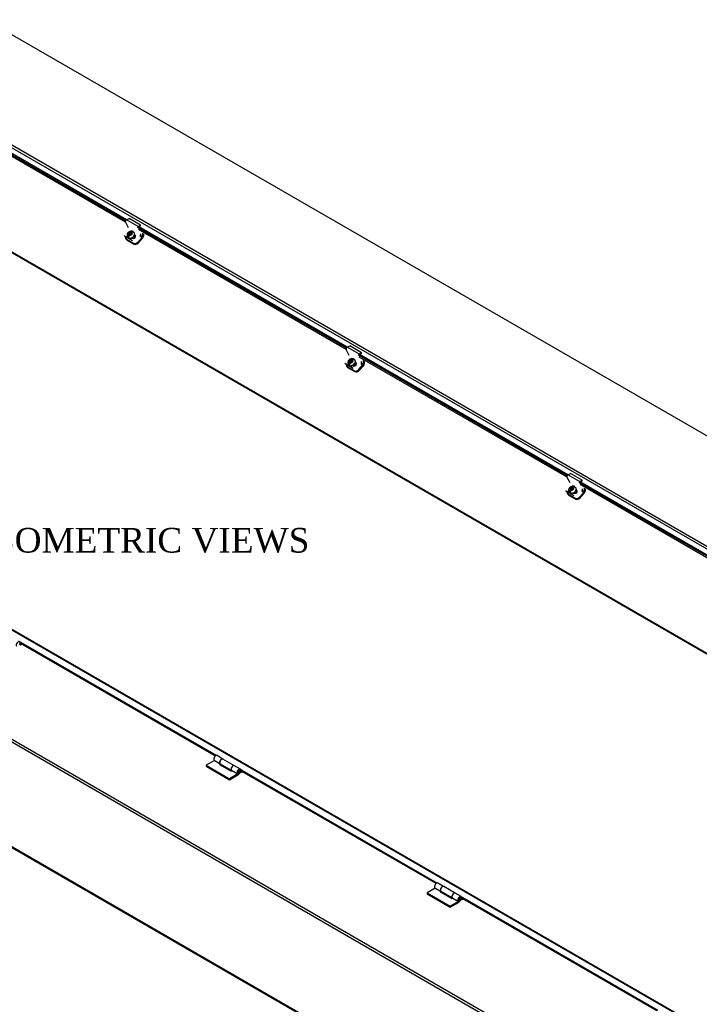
# Model space of a CAD drawing. Header units: inches. Extents: x 3 to 236, y 9 to 158.
# Tile 8 of 9: x 153 to 194, y 97 to 157. Entities that reach past the tile are written whole.
import ezdxf
from ezdxf.enums import TextEntityAlignment as Align

# ---------------------------------------------------------------- set-up
doc = ezdxf.new("R2010")
doc.units = ezdxf.units.IN
doc.header["$MEASUREMENT"] = 0
for name, color, linetype in [('COM40176', 7, 'CONTINUOUS'), ('COM49266', 7, 'CONTINUOUS'), ('COM49267', 7, 'CONTINUOUS'), ('COM52631', 7, 'CONTINUOUS'), ('DEFAULT', 7, 'CONTINUOUS'), ('HNG11000', 7, 'CONTINUOUS'), ('SCS19419', 7, 'CONTINUOUS')]:
    doc.layers.add(name, color=color, linetype=linetype)
doc.styles.add('SEACAD_TIMES_NEW_ROMAN', font='times.ttf')

msp = doc.modelspace()

# ---------------------------------------------------------------- linework, layer by layer
at = {"layer": 'COM40176', "color": 7, "linetype": 'Continuous'}
for p, q in [((159.527, 144.066), (159.336, 144.429)), ((159.396, 144.563), (159.556, 144.639)), ((160.103, 144.155), (159.396, 144.563)), ((160.263, 144.231), (159.556, 144.639)), ((160.1, 144.107), (160.259, 144.183)), ((160.103, 144.155), (160.263, 144.231)), ((160.259, 144.183), (160.263, 144.231)), ((159.259, 143.613), (159.276, 143.581)), ((159.305, 143.566), (159.322, 143.534)), ((159.763, 143.279), (159.322, 143.534)), ((159.715, 143.448), (159.739, 143.434)), ((159.937, 143.603), (159.9, 143.624)), ((159.92, 143.635), (159.904, 143.644)), ((159.937, 143.603), (159.92, 143.635)), ((172.962, 136.309), (172.771, 136.672)), ((172.831, 136.807), (172.991, 136.883)), ((173.538, 136.398), (172.831, 136.807)), ((173.698, 136.474), (172.991, 136.883)), ((173.535, 136.35), (173.694, 136.426)), ((173.538, 136.398), (173.698, 136.474)), ((173.694, 136.426), (173.698, 136.474)), ((172.694, 135.856), (172.711, 135.824)), ((172.74, 135.81), (172.757, 135.777)), ((173.198, 135.523), (172.757, 135.777)), ((173.15, 135.692), (173.175, 135.677)), ((173.372, 135.846), (173.335, 135.867)), ((173.355, 135.878), (173.339, 135.887)), ((173.372, 135.846), (173.355, 135.878)), ((186.397, 128.552), (186.206, 128.915)), ((186.266, 129.05), (186.426, 129.126)), ((186.974, 128.642), (186.266, 129.05)), ((187.133, 128.718), (186.426, 129.126)), ((186.97, 128.593), (187.129, 128.669)), ((186.974, 128.642), (187.133, 128.718)), ((187.129, 128.669), (187.133, 128.718)), ((186.129, 128.1), (186.146, 128.067)), ((186.175, 128.053), (186.192, 128.021)), ((186.633, 127.766), (186.192, 128.021)), ((186.585, 127.935), (186.61, 127.921)), ((186.807, 128.089), (186.77, 128.111)), ((186.79, 128.122), (186.774, 128.13)), ((186.807, 128.089), (186.79, 128.122))]:
    msp.add_line(p, q, dxfattribs=at)
for centre, major_axis, ratio, start_param, end_param in [((159.391, 144.49), (-0.043, -0.0745), 0.57735, 3.839724, 5.934119), ((160.098, 144.082), (-0.0145, -0.0251), 0.57735, 3.839724, 5.934119), ((159.442, 143.668), (0.166, 0.088), 0.767256, 3.141593, 3.592107), ((159.83, 143.535), (-0.124, -0.065), 0.767256, 0.450514, 3.592107), ((159.847, 143.502), (-0.124, -0.065), 0.767256, 3.311975, 3.592107), ((160.216, 143.637), (-0.043, -0.0745), 0.57735, 1.22173, 2.792527), ((172.826, 136.734), (-0.043, -0.0745), 0.57735, 3.839724, 5.934119), ((173.533, 136.325), (-0.0145, -0.0251), 0.57735, 3.839724, 5.934119), ((172.877, 135.912), (0.166, 0.088), 0.767256, 3.141593, 3.592107), ((173.265, 135.778), (-0.124, -0.065), 0.767256, 0.450514, 3.592107), ((173.282, 135.746), (-0.124, -0.065), 0.767256, 3.311973, 3.592107), ((173.651, 135.88), (-0.043, -0.0745), 0.57735, 1.22173, 2.792527), ((186.261, 128.977), (-0.043, -0.0745), 0.57735, 3.839724, 5.934119), ((186.968, 128.569), (-0.0145, -0.0251), 0.57735, 3.839724, 5.934119), ((186.312, 128.155), (0.166, 0.088), 0.767256, 3.141593, 3.592107), ((186.7, 128.021), (-0.124, -0.065), 0.767256, 0.450514, 3.592107), ((186.717, 127.989), (-0.124, -0.065), 0.767256, 3.311973, 3.592107), ((187.086, 128.123), (-0.043, -0.0745), 0.57735, 1.22173, 2.792527)]:
    msp.add_ellipse(centre, major_axis=major_axis, ratio=ratio, start_param=start_param, end_param=end_param, dxfattribs=at)
at = {"layer": 'COM49266', "color": 7, "linetype": 'Continuous'}
for p, q in [((144.618, 147.108), (228.719, 98.552)), ((144.641, 147.058), (228.719, 98.516)), ((229.056, 68.527), (144.912, 117.108)), ((229.132, 68.66), (144.988, 117.24)), ((229.012, 62.197), (144.912, 110.752)), ((144.934, 110.703), (229.012, 62.16))]:
    msp.add_line(p, q, dxfattribs=at)
at = {"layer": 'COM49267', "color": 7, "linetype": 'Continuous'}
for p, q in [((234.587, 108.382), (150.839, 156.734)), ((145.015, 153.398), (228.785, 105.033)), ((144.939, 153.265), (228.709, 104.901)), ((146.652, 151.852), (159.351, 144.52)), ((159.341, 144.42), (146.696, 151.72)), ((159.393, 144.562), (146.709, 151.885)), ((160.087, 144.096), (172.786, 136.764)), ((172.776, 136.663), (160.131, 143.964)), ((172.828, 136.805), (160.144, 144.128)), ((173.522, 136.339), (186.221, 129.007)), ((186.211, 128.907), (173.566, 136.207)), ((186.263, 129.048), (173.579, 136.371)), ((186.957, 128.582), (199.656, 121.25)), ((199.646, 121.15), (187.001, 128.45)), ((199.698, 121.291), (187.014, 128.614)), ((234.837, 72.015), (151.067, 120.38)), ((234.879, 72.028), (151.121, 120.385)), ((152.957, 118.841), (152.931, 118.856)), ((152.957, 118.783), (152.933, 118.796)), ((152.957, 118.841), (152.957, 118.783)), ((152.999, 118.758), (152.999, 118.817)), ((164.864, 111.966), (152.999, 118.817)), ((164.811, 111.938), (152.999, 118.758)), ((166.388, 111.087), (166.362, 111.102)), ((166.388, 111.028), (166.365, 111.042)), ((166.388, 111.087), (166.388, 111.028)), ((166.43, 111.004), (166.43, 111.062)), ((178.296, 104.212), (166.43, 111.062)), ((178.243, 104.184), (166.43, 111.004)), ((179.819, 103.332), (179.794, 103.347)), ((179.819, 103.273), (179.796, 103.287)), ((179.819, 103.332), (179.819, 103.273)), ((179.862, 103.249), (179.862, 103.308)), ((191.727, 96.457), (179.862, 103.308)), ((191.674, 96.429), (179.862, 103.249))]:
    msp.add_line(p, q, dxfattribs=at)
for centre, start_param in [((152.978, 118.829), 2.356194), ((152.978, 118.77), 3.926991), ((166.409, 111.075), 2.356194), ((166.409, 111.016), 3.926991), ((179.84, 103.32), 2.356194), ((179.84, 103.261), 3.926991)]:
    msp.add_ellipse(centre, major_axis=(-0.03, 0), ratio=0.57735, start_param=start_param, end_param=5.497787, dxfattribs=at)
at = {"layer": 'COM52631', "color": 7, "linetype": 'Continuous'}
for p, q in [((159.351, 143.439), (159.379, 143.385)), ((159.397, 143.392), (159.838, 143.137)), ((159.397, 143.392), (159.425, 143.338)), ((159.425, 143.338), (159.866, 143.083)), ((160.091, 143.195), (160.353, 143.487)), ((160.091, 143.195), (160.12, 143.141)), ((160.12, 143.141), (160.381, 143.433)), ((160.22, 143.564), (160.353, 143.487)), ((160.373, 143.534), (160.253, 143.603)), ((160.373, 143.753), (160.373, 143.534)), ((160.44, 143.714), (160.44, 143.573)), ((159.838, 143.137), (159.866, 143.083)), ((173.808, 135.996), (173.808, 135.777)), ((172.786, 135.682), (172.814, 135.628)), ((172.832, 135.635), (173.273, 135.381)), ((172.832, 135.635), (172.86, 135.582)), ((172.86, 135.582), (173.301, 135.327)), ((173.273, 135.381), (173.301, 135.327)), ((173.526, 135.438), (173.788, 135.731)), ((173.526, 135.438), (173.555, 135.384)), ((173.555, 135.384), (173.816, 135.677)), ((173.655, 135.807), (173.788, 135.731)), ((173.808, 135.777), (173.688, 135.846)), ((173.875, 135.957), (173.875, 135.816)), ((187.243, 128.24), (187.243, 128.021)), ((187.31, 128.201), (187.31, 128.059)), ((186.221, 127.926), (186.249, 127.872)), ((186.267, 127.879), (186.708, 127.624)), ((186.267, 127.879), (186.295, 127.825)), ((186.295, 127.825), (186.736, 127.57)), ((186.708, 127.624), (186.736, 127.57)), ((186.961, 127.682), (187.223, 127.974)), ((186.961, 127.682), (186.99, 127.628)), ((186.99, 127.628), (187.251, 127.92)), ((187.09, 128.051), (187.223, 127.974)), ((187.243, 128.021), (187.123, 128.09))]:
    msp.add_line(p, q, dxfattribs=at)
for centre, major_axis, ratio, start_param, end_param in [((159.517, 143.527), (0.166, 0.088), 0.767256, 2.563482, 3.592107), ((159.545, 143.473), (0.166, 0.088), 0.767256, 3.141593, 3.592107), ((159.958, 143.272), (-0.166, -0.088), 0.767256, 0.450514, 2.021311), ((160.339, 143.514), (-0.024, -0.0416), 0.57735, 1.22173, 2.356194), ((160.339, 143.514), (-0.072, -0.124), 0.57735, 1.22173, 2.356194), ((159.987, 143.218), (-0.166, -0.088), 0.767256, 0.450514, 2.021311), ((172.952, 135.77), (0.166, 0.088), 0.767256, 2.563482, 3.592107), ((172.98, 135.716), (0.166, 0.088), 0.767256, 3.141593, 3.592107), ((173.393, 135.515), (-0.166, -0.088), 0.767256, 0.450514, 2.021311), ((173.422, 135.461), (-0.166, -0.088), 0.767256, 0.450514, 2.021311), ((173.774, 135.758), (-0.024, -0.0416), 0.57735, 1.22173, 2.356194), ((173.774, 135.758), (-0.072, -0.124), 0.57735, 1.22173, 2.356194), ((186.387, 128.013), (0.166, 0.088), 0.767256, 2.563482, 3.592107), ((186.415, 127.959), (0.166, 0.088), 0.767256, 3.141593, 3.592107), ((186.828, 127.758), (-0.166, -0.088), 0.767256, 0.450514, 2.021311), ((186.857, 127.704), (-0.166, -0.088), 0.767256, 0.450514, 2.021311), ((187.209, 128.001), (-0.024, -0.0416), 0.57735, 1.22173, 2.356194), ((187.209, 128.001), (-0.072, -0.124), 0.57735, 1.22173, 2.356194)]:
    msp.add_ellipse(centre, major_axis=major_axis, ratio=ratio, start_param=start_param, end_param=end_param, dxfattribs=at)
at = {"layer": 'HNG11000', "color": 7, "linetype": 'Continuous'}
for p, q in [((152.949, 118.692), (152.907, 118.717)), ((152.949, 118.754), (152.927, 118.766)), ((152.999, 118.783), (152.949, 118.754)), ((152.949, 118.754), (152.949, 118.692)), ((153.031, 118.74), (152.949, 118.692)), ((164.76, 111.664), (164.259, 111.374)), ((164.732, 111.684), (165.086, 111.48)), ((164.76, 111.664), (165.097, 111.469)), ((165.271, 111.757), (164.917, 111.961)), ((165.113, 111.459), (165.061, 111.429)), ((165.061, 111.429), (165.768, 111.021)), ((165.086, 111.48), (165.087, 111.481)), ((165.106, 111.463), (165.806, 111.059)), ((165.975, 111.351), (165.275, 111.755)), ((164.259, 111.374), (164.259, 111.313)), ((164.259, 111.374), (165.673, 110.558)), ((164.259, 111.313), (165.673, 110.496)), ((166.175, 110.847), (165.673, 110.558)), ((165.768, 111.021), (165.821, 111.051)), ((165.793, 111.071), (166.146, 110.867)), ((165.821, 111.051), (166.175, 110.847)), ((166.332, 111.145), (165.978, 111.349)), ((166.146, 110.867), (166.191, 110.926)), ((166.38, 110.938), (166.338, 110.962)), ((166.38, 110.999), (166.358, 111.012)), ((166.43, 111.028), (166.38, 110.999)), ((166.38, 110.999), (166.38, 110.938)), ((166.462, 110.985), (166.38, 110.938)), ((165.673, 110.496), (166.175, 110.786)), ((165.673, 110.558), (165.673, 110.496)), ((178.192, 103.909), (177.69, 103.619)), ((178.163, 103.929), (178.517, 103.725)), ((178.192, 103.909), (178.528, 103.715)), ((178.702, 104.003), (178.349, 104.207)), ((178.544, 103.704), (178.493, 103.675)), ((178.493, 103.675), (179.2, 103.266)), ((178.517, 103.725), (178.518, 103.726)), ((178.537, 103.708), (179.237, 103.304)), ((179.406, 103.597), (178.706, 104.001)), ((177.69, 103.619), (177.69, 103.558)), ((177.69, 103.619), (179.104, 102.803)), ((177.69, 103.558), (179.104, 102.742)), ((179.606, 103.093), (179.104, 102.803)), ((179.104, 102.742), (179.606, 103.031)), ((179.2, 103.266), (179.252, 103.297)), ((179.224, 103.317), (179.578, 103.113)), ((179.252, 103.297), (179.606, 103.093)), ((179.763, 103.39), (179.409, 103.595)), ((179.578, 103.113), (179.622, 103.171)), ((179.811, 103.183), (179.769, 103.208)), ((179.811, 103.244), (179.789, 103.257)), ((179.862, 103.273), (179.811, 103.244)), ((179.811, 103.244), (179.811, 103.183)), ((179.893, 103.231), (179.811, 103.183)), ((179.104, 102.803), (179.104, 102.742))]:
    msp.add_line(p, q, dxfattribs=at)
for centre, major_axis, start_param, end_param in [((152.816, 118.753), (-0.084, -0.146), 1.550479, 6.059014), ((164.833, 111.815), (-0.084, -0.146), 3.141593, 6.059014), ((165.187, 111.611), (-0.084, -0.146), 3.12064, 6.059014), ((165.19, 111.609), (0.084, 0.146), 0, 3.141593), ((165.114, 111.659), (-0.16, -0.276), 0.785398, 0.995157), ((165.894, 111.203), (-0.084, -0.146), 3.141593, 6.059014), ((165.89, 111.205), (0.084, 0.146), -0.020953, 3.327333), ((166.247, 110.999), (-0.084, -0.146), 1.550479, 6.059014), ((166.247, 110.999), (-0.0469, -0.0812), 1.551176, 6.059014), ((166.175, 111.047), (-0.122, -0.212), 0.785398, 1.54262), ((166.175, 111.047), (-0.16, -0.276), 0.785398, 1.544273), ((178.264, 104.061), (-0.084, -0.146), 3.141593, 6.059014), ((178.618, 103.857), (-0.084, -0.146), 3.120379, 6.059014), ((178.621, 103.855), (0.084, 0.146), 0, 3.141593), ((178.545, 103.904), (-0.16, -0.276), 0.785398, 0.995157), ((179.325, 103.448), (-0.084, -0.146), 3.141593, 6.059014), ((179.321, 103.45), (0.084, 0.146), -0.020829, 3.327333), ((179.679, 103.244), (-0.084, -0.146), 1.550479, 6.059014), ((179.679, 103.244), (-0.0469, -0.0812), 1.551176, 6.059014), ((179.606, 103.292), (-0.122, -0.212), 0.785398, 1.54262), ((179.606, 103.292), (-0.16, -0.276), 0.785398, 1.544273)]:
    msp.add_ellipse(centre, major_axis=major_axis, ratio=0.57735, start_param=start_param, end_param=end_param, dxfattribs=at)
for centre in [(166.265, 110.989), (179.696, 103.234)]:
    msp.add_ellipse(centre, major_axis=(-0.02, -0.0346), ratio=0.57735, dxfattribs=at)
for points, knots in [([(166.191, 110.929), (166.195, 110.927), (166.206, 110.922), (166.227, 110.922), (166.25, 110.929), (166.272, 110.944), (166.292, 110.968), (166.306, 110.998), (166.307, 111.016), (166.308, 111.025)], [0.0368236, 0.0368236, 0.0368236, 0.0368236, 0.1110089, 0.2376088, 0.3640186, 0.5076472, 0.6781837, 0.8631668, 1, 1, 1, 1]), ([(166.308, 111.025), (166.307, 111.036), (166.305, 111.052), (166.292, 111.075), (166.281, 111.082), (166.275, 111.086)], [0, 0, 0, 0, 0.395555, 0.734955, 1, 1, 1, 1]), ([(179.623, 103.174), (179.627, 103.172), (179.637, 103.168), (179.658, 103.167), (179.681, 103.174), (179.703, 103.19), (179.723, 103.214), (179.737, 103.243), (179.738, 103.262), (179.739, 103.271)], [0.0368236, 0.0368236, 0.0368236, 0.0368236, 0.1110089, 0.2376088, 0.3640186, 0.5076472, 0.6781837, 0.8631668, 1, 1, 1, 1]), ([(179.739, 103.271), (179.738, 103.281), (179.736, 103.298), (179.723, 103.32), (179.712, 103.328), (179.706, 103.332)], [0, 0, 0, 0, 0.395555, 0.734955, 1, 1, 1, 1])]:
    msp.add_open_spline(points, degree=3, knots=knots, dxfattribs=at)
at = {"layer": 'SCS19419', "color": 7, "linetype": 'Continuous'}
for p, q in [((159.575, 143.789), (159.568, 143.792)), ((159.591, 143.75), (159.568, 143.792)), ((159.614, 143.766), (159.575, 143.789)), ((159.614, 143.766), (159.648, 143.774)), ((159.634, 143.729), (159.614, 143.766)), ((159.683, 143.813), (159.648, 143.774)), ((159.648, 143.774), (159.667, 143.737)), ((159.667, 143.737), (159.773, 143.854)), ((159.787, 143.849), (159.678, 143.727)), ((159.698, 143.745), (159.732, 143.784)), ((159.457, 143.537), (159.466, 143.52)), ((159.485, 143.534), (159.591, 143.651)), ((159.601, 143.641), (159.492, 143.52)), ((159.524, 143.742), (159.53, 143.739)), ((159.527, 143.499), (159.535, 143.509)), ((159.53, 143.739), (159.569, 143.716)), ((159.571, 143.688), (159.536, 143.648)), ((159.591, 143.75), (159.563, 143.719)), ((159.569, 143.716), (159.589, 143.679)), ((159.571, 143.688), (159.569, 143.716)), ((159.591, 143.651), (159.571, 143.688)), ((159.586, 143.62), (159.621, 143.659)), ((159.621, 143.723), (159.589, 143.688)), ((159.589, 143.688), (159.624, 143.667)), ((159.589, 143.679), (159.591, 143.651)), ((159.638, 143.723), (159.591, 143.75)), ((159.624, 143.667), (159.592, 143.631)), ((159.592, 143.631), (159.595, 143.63)), ((159.613, 143.674), (159.635, 143.698)), ((159.656, 143.703), (159.621, 143.723)), ((159.635, 143.698), (159.621, 143.723)), ((159.654, 143.667), (159.621, 143.659)), ((159.628, 143.661), (159.624, 143.667)), ((159.667, 143.737), (159.634, 143.729)), ((159.635, 143.698), (159.67, 143.677)), ((159.654, 143.667), (159.692, 143.645)), ((159.689, 143.739), (159.656, 143.703)), ((159.67, 143.677), (159.656, 143.703)), ((159.67, 143.677), (159.701, 143.713)), ((159.698, 143.733), (159.689, 143.739)), ((159.699, 143.719), (159.689, 143.739)), ((159.692, 143.683), (159.708, 143.701)), ((159.727, 143.662), (159.692, 143.683)), ((159.705, 143.657), (159.692, 143.683)), ((159.692, 143.645), (159.7, 143.64)), ((159.698, 143.745), (159.699, 143.717)), ((159.737, 143.695), (159.699, 143.717)), ((159.699, 143.717), (159.719, 143.68)), ((159.745, 143.69), (159.737, 143.695)), ((159.909, 143.458), (159.861, 143.549)), ((159.891, 143.744), (159.882, 143.761)), ((172.959, 135.986), (172.965, 135.982)), ((172.965, 135.982), (173.005, 135.959)), ((173.026, 135.993), (172.998, 135.963)), ((173.01, 136.032), (173.004, 136.036)), ((173.026, 135.993), (173.004, 136.036)), ((173.049, 136.009), (173.01, 136.032)), ((173.073, 135.966), (173.026, 135.993)), ((173.049, 136.009), (173.083, 136.017)), ((173.069, 135.972), (173.049, 136.009)), ((173.103, 135.98), (173.069, 135.972)), ((173.118, 136.056), (173.083, 136.017)), ((173.083, 136.017), (173.103, 135.98)), ((173.124, 135.982), (173.091, 135.946)), ((173.103, 135.98), (173.208, 136.097)), ((173.222, 136.092), (173.113, 135.97)), ((173.133, 135.976), (173.124, 135.982)), ((173.134, 135.962), (173.124, 135.982)), ((173.133, 135.988), (173.167, 136.027)), ((173.133, 135.988), (173.134, 135.96)), ((173.326, 135.987), (173.317, 136.004)), ((172.892, 135.78), (172.901, 135.763)), ((172.92, 135.777), (173.026, 135.894)), ((173.036, 135.884), (172.927, 135.763)), ((172.962, 135.743), (172.97, 135.752)), ((173.006, 135.931), (172.971, 135.892)), ((173.005, 135.959), (173.024, 135.922)), ((173.006, 135.931), (173.005, 135.959)), ((173.026, 135.894), (173.006, 135.931)), ((173.021, 135.864), (173.056, 135.903)), ((173.056, 135.967), (173.024, 135.931)), ((173.024, 135.931), (173.059, 135.911)), ((173.024, 135.922), (173.026, 135.894)), ((173.059, 135.911), (173.027, 135.875)), ((173.027, 135.875), (173.03, 135.873)), ((173.048, 135.917), (173.07, 135.941)), ((173.091, 135.946), (173.056, 135.967)), ((173.07, 135.941), (173.056, 135.967)), ((173.089, 135.91), (173.056, 135.903)), ((173.063, 135.904), (173.059, 135.911)), ((173.07, 135.941), (173.105, 135.921)), ((173.089, 135.91), (173.127, 135.888)), ((173.105, 135.921), (173.091, 135.946)), ((173.105, 135.921), (173.137, 135.956)), ((173.127, 135.926), (173.143, 135.944)), ((173.162, 135.905), (173.127, 135.926)), ((173.14, 135.9), (173.127, 135.926)), ((173.127, 135.888), (173.136, 135.883)), ((173.172, 135.939), (173.134, 135.96)), ((173.134, 135.96), (173.154, 135.923)), ((173.18, 135.933), (173.172, 135.939)), ((173.344, 135.702), (173.296, 135.793)), ((186.394, 128.229), (186.4, 128.225)), ((186.4, 128.225), (186.44, 128.203)), ((186.461, 128.237), (186.434, 128.206)), ((186.445, 128.276), (186.439, 128.279)), ((186.461, 128.237), (186.439, 128.279)), ((186.44, 128.203), (186.459, 128.166)), ((186.441, 128.174), (186.44, 128.203)), ((186.484, 128.253), (186.445, 128.276)), ((186.491, 128.21), (186.459, 128.174)), ((186.508, 128.209), (186.461, 128.237)), ((186.484, 128.253), (186.518, 128.26)), ((186.504, 128.216), (186.484, 128.253)), ((186.527, 128.19), (186.491, 128.21)), ((186.505, 128.184), (186.491, 128.21)), ((186.538, 128.223), (186.504, 128.216)), ((186.553, 128.3), (186.518, 128.26)), ((186.518, 128.26), (186.538, 128.223)), ((186.559, 128.225), (186.527, 128.19)), ((186.54, 128.164), (186.527, 128.19)), ((186.538, 128.223), (186.643, 128.341)), ((186.54, 128.164), (186.572, 128.199)), ((186.657, 128.335), (186.548, 128.214)), ((186.568, 128.22), (186.559, 128.225)), ((186.569, 128.205), (186.559, 128.225)), ((186.568, 128.232), (186.602, 128.271)), ((186.568, 128.232), (186.569, 128.204)), ((186.607, 128.182), (186.569, 128.204)), ((186.569, 128.204), (186.589, 128.167)), ((186.761, 128.23), (186.752, 128.247)), ((186.327, 128.024), (186.336, 128.007)), ((186.355, 128.02), (186.461, 128.138)), ((186.471, 128.128), (186.362, 128.006)), ((186.397, 127.986), (186.405, 127.995)), ((186.441, 128.174), (186.406, 128.135)), ((186.461, 128.138), (186.441, 128.174)), ((186.456, 128.107), (186.491, 128.146)), ((186.459, 128.174), (186.494, 128.154)), ((186.459, 128.166), (186.461, 128.138)), ((186.494, 128.154), (186.462, 128.118)), ((186.462, 128.118), (186.465, 128.117)), ((186.483, 128.16), (186.505, 128.184)), ((186.524, 128.154), (186.491, 128.146)), ((186.498, 128.147), (186.494, 128.154)), ((186.505, 128.184), (186.54, 128.164)), ((186.524, 128.154), (186.562, 128.132)), ((186.562, 128.169), (186.578, 128.187)), ((186.597, 128.149), (186.562, 128.169)), ((186.575, 128.144), (186.562, 128.169)), ((186.562, 128.132), (186.571, 128.127)), ((186.615, 128.177), (186.607, 128.182)), ((186.779, 127.945), (186.731, 128.036))]:
    msp.add_line(p, q, dxfattribs=at)
for centre, radius, start, end in [((162.349, 141.255), 3.764, 137.62103, 138.64423), ((159.717, 143.695), 0.169, 65.60478, 70.66901), ((159.677, 143.518), 0.192, 137.22282, 175.37308), ((159.504, 143.533), 0.0184, 179.67137, 228.81327), ((159.73, 143.488), 0.196, 137.51623, 174.96283), ((161.685, 141.906), 2.635, 137.40198, 138.86329), ((175.784, 133.499), 3.764, 137.62103, 138.64423), ((173.152, 135.938), 0.169, 65.60478, 70.66901), ((173.112, 135.761), 0.192, 137.22282, 175.37308), ((172.939, 135.777), 0.0184, 179.67137, 228.81327), ((173.165, 135.731), 0.196, 137.51623, 174.96283), ((175.12, 134.15), 2.635, 137.40198, 138.86329), ((189.219, 125.742), 3.764, 137.62103, 138.64423), ((186.587, 128.182), 0.169, 65.60478, 70.66901), ((186.547, 128.005), 0.192, 137.22282, 175.37308), ((186.374, 128.02), 0.0184, 179.67137, 228.81327), ((186.6, 127.975), 0.196, 137.51623, 174.96283), ((188.555, 126.393), 2.635, 137.40198, 138.86329)]:
    msp.add_arc(centre, radius, start, end, dxfattribs=at)
for centre, major_axis, ratio, start_param, end_param in [((159.669, 143.649), (-0.212, -0.112), 0.767256, 0, 3.155044), ((159.633, 143.717), (0.106, 0.056), 0.767256, 0.733956, 1.725342), ((159.633, 143.717), (-0.106, -0.056), 0.767256, 2.317279, 3.283563), ((159.656, 143.675), (0.205, 0.108), 0.767256, 0.335922, 0.552573), ((159.669, 143.649), (-0.212, -0.112), 0.767256, 6.279857, 6.283185), ((159.678, 143.632), (0.212, 0.112), 0.767256, 3.141593, 6.283185), ((159.656, 143.675), (-0.205, -0.108), 0.767256, 0.348456, 0.565106), ((159.633, 143.717), (0.106, 0.056), 0.767256, 2.317279, 3.308665), ((159.633, 143.717), (-0.106, -0.056), 0.767256, 0.759058, 1.725342), ((159.614, 143.665), (-0.0261, 0.0234), 0.279258, 0.645091, 0.934843), ((159.598, 143.647), (0.00745, -0.00667), 0.279258, 3.786684, 5.35748), ((159.659, 143.715), (-0.0261, 0.0234), 0.279258, 0.645091, 0.934843), ((159.675, 143.733), (-0.00745, 0.00667), 0.279258, 0.645091, 2.215887), ((159.694, 143.694), (0.0261, -0.0234), 0.279258, 0.355339, 0.645091), ((173.104, 135.892), (-0.212, -0.112), 0.767256, 0, 3.155044), ((173.113, 135.875), (0.212, 0.112), 0.767256, 3.141593, 6.283185), ((173.068, 135.96), (0.106, 0.056), 0.767256, 2.317279, 3.308665), ((173.068, 135.96), (0.106, 0.056), 0.767256, 0.733956, 1.725342), ((173.11, 135.976), (-0.00745, 0.00667), 0.279258, 0.645091, 2.215887), ((173.068, 135.96), (-0.106, -0.056), 0.767256, 2.317279, 3.283563), ((173.091, 135.918), (0.205, 0.108), 0.767256, 0.335922, 0.552573), ((173.104, 135.892), (-0.212, -0.112), 0.767256, 6.279857, 6.283185), ((173.091, 135.918), (-0.205, -0.108), 0.767256, 0.348456, 0.565106), ((173.068, 135.96), (-0.106, -0.056), 0.767256, 0.759058, 1.725342), ((173.049, 135.908), (-0.0261, 0.0234), 0.279258, 0.645091, 0.934843), ((173.033, 135.89), (0.00745, -0.00667), 0.279258, 3.786684, 5.35748), ((173.094, 135.958), (-0.0261, 0.0234), 0.279258, 0.645091, 0.934843), ((173.129, 135.938), (0.0261, -0.0234), 0.279258, 0.355339, 0.645091), ((186.539, 128.136), (-0.212, -0.112), 0.767256, 0, 3.155044), ((186.548, 128.119), (0.212, 0.112), 0.767256, 3.141593, 6.283185), ((186.503, 128.204), (0.106, 0.056), 0.767256, 2.317279, 3.308665), ((186.503, 128.204), (0.106, 0.056), 0.767256, 0.733956, 1.725342), ((186.529, 128.201), (-0.0261, 0.0234), 0.279258, 0.645091, 0.934843), ((186.545, 128.219), (-0.00745, 0.00667), 0.279258, 0.645091, 2.215887), ((186.503, 128.204), (-0.106, -0.056), 0.767256, 2.317279, 3.283563), ((186.526, 128.161), (0.205, 0.108), 0.767256, 0.335922, 0.552573), ((186.539, 128.136), (-0.212, -0.112), 0.767256, 6.279857, 6.283185), ((186.526, 128.161), (-0.205, -0.108), 0.767256, 0.348456, 0.565106), ((186.503, 128.204), (-0.106, -0.056), 0.767256, 0.759058, 1.725342), ((186.484, 128.151), (-0.0261, 0.0234), 0.279258, 0.645091, 0.934843), ((186.468, 128.133), (0.00745, -0.00667), 0.279258, 3.786684, 5.35748), ((186.564, 128.181), (0.0261, -0.0234), 0.279258, 0.355339, 0.645091)]:
    msp.add_ellipse(centre, major_axis=major_axis, ratio=ratio, start_param=start_param, end_param=end_param, dxfattribs=at)
for points, knots in [([(159.744, 143.86), (159.738, 143.862), (159.708, 143.872), (159.642, 143.866), (159.558, 143.836), (159.487, 143.777), (159.443, 143.702), (159.431, 143.626), (159.439, 143.566), (159.455, 143.544), (159.459, 143.539)], [0, 0, 0, 0, 0.0361, 0.186805, 0.350106, 0.523428, 0.681715, 0.829137, 0.968869, 1, 1, 1, 1]), ([(159.773, 143.854), (159.77, 143.855), (159.766, 143.856), (159.759, 143.856), (159.756, 143.856), (159.745, 143.855), (159.737, 143.852), (159.722, 143.845), (159.714, 143.84), (159.698, 143.828), (159.691, 143.821), (159.683, 143.813)], [0, 0, 0, 0, 0.125, 0.125, 0.25, 0.25, 0.5, 0.5, 0.75, 0.75, 1, 1, 1, 1]), ([(159.732, 143.784), (159.74, 143.792), (159.747, 143.799), (159.763, 143.811), (159.771, 143.816), (159.782, 143.822), (159.786, 143.823), (159.794, 143.825), (159.798, 143.826), (159.809, 143.828), (159.816, 143.827), (159.822, 143.825)], [0, 0, 0, 0, 0.25, 0.25, 0.5, 0.5, 0.625, 0.625, 0.75, 0.75, 1, 1, 1, 1]), ([(159.822, 143.828), (159.823, 143.827), (159.824, 143.826), (159.824, 143.825), (159.823, 143.825), (159.822, 143.825)], [0, 0, 0, 0, 0.5, 0.5, 1, 1, 1, 1]), ([(159.535, 143.505), (159.535, 143.503), (159.534, 143.501), (159.531, 143.499), (159.529, 143.499), (159.527, 143.499)], [0, 0, 0, 0, 0.5, 0.5, 1, 1, 1, 1]), ([(159.593, 143.673), (159.593, 143.667), (159.594, 143.662), (159.595, 143.653), (159.596, 143.651), (159.597, 143.647), (159.597, 143.645), (159.598, 143.643), (159.599, 143.642), (159.601, 143.641)], [0, 0, 0, 0, 0.5, 0.5, 0.75, 0.75, 0.875, 0.875, 1, 1, 1, 1]), ([(159.678, 143.727), (159.676, 143.728), (159.675, 143.728), (159.671, 143.728), (159.67, 143.728), (159.665, 143.728), (159.661, 143.727), (159.651, 143.726), (159.645, 143.724), (159.638, 143.723)], [0, 0, 0, 0, 0.125, 0.125, 0.25, 0.25, 0.5, 0.5, 1, 1, 1, 1]), ([(173.179, 136.103), (173.173, 136.106), (173.143, 136.116), (173.077, 136.109), (172.993, 136.079), (172.922, 136.021), (172.878, 135.946), (172.866, 135.869), (172.874, 135.81), (172.89, 135.787), (172.894, 135.782)], [0, 0, 0, 0, 0.0361, 0.186805, 0.350106, 0.523428, 0.681715, 0.829137, 0.968869, 1, 1, 1, 1]), ([(173.208, 136.097), (173.205, 136.098), (173.201, 136.099), (173.194, 136.1), (173.191, 136.099), (173.18, 136.098), (173.172, 136.096), (173.157, 136.089), (173.149, 136.084), (173.133, 136.072), (173.126, 136.064), (173.118, 136.056)], [0, 0, 0, 0, 0.125, 0.125, 0.25, 0.25, 0.5, 0.5, 0.75, 0.75, 1, 1, 1, 1]), ([(173.167, 136.027), (173.175, 136.035), (173.182, 136.042), (173.198, 136.054), (173.206, 136.059), (173.217, 136.065), (173.221, 136.066), (173.229, 136.069), (173.233, 136.07), (173.244, 136.071), (173.251, 136.07), (173.257, 136.069)], [0, 0, 0, 0, 0.25, 0.25, 0.5, 0.5, 0.625, 0.625, 0.75, 0.75, 1, 1, 1, 1]), ([(173.257, 136.071), (173.258, 136.07), (173.259, 136.069), (173.259, 136.068), (173.259, 136.068), (173.257, 136.069)], [0, 0, 0, 0, 0.5, 0.5, 1, 1, 1, 1]), ([(172.97, 135.749), (172.97, 135.746), (172.969, 135.744), (172.966, 135.742), (172.964, 135.742), (172.962, 135.743)], [0, 0, 0, 0, 0.5, 0.5, 1, 1, 1, 1]), ([(173.028, 135.916), (173.028, 135.91), (173.029, 135.905), (173.03, 135.897), (173.031, 135.894), (173.032, 135.89), (173.032, 135.889), (173.034, 135.886), (173.034, 135.885), (173.036, 135.884)], [0, 0, 0, 0, 0.5, 0.5, 0.75, 0.75, 0.875, 0.875, 1, 1, 1, 1]), ([(173.113, 135.97), (173.111, 135.971), (173.11, 135.971), (173.107, 135.972), (173.105, 135.972), (173.1, 135.971), (173.096, 135.971), (173.086, 135.969), (173.08, 135.968), (173.073, 135.966)], [0, 0, 0, 0, 0.125, 0.125, 0.25, 0.25, 0.5, 0.5, 1, 1, 1, 1]), ([(186.614, 128.347), (186.608, 128.349), (186.578, 128.359), (186.512, 128.353), (186.428, 128.323), (186.357, 128.264), (186.313, 128.189), (186.301, 128.112), (186.309, 128.053), (186.325, 128.03), (186.329, 128.025)], [0, 0, 0, 0, 0.0361, 0.186805, 0.350106, 0.523428, 0.681715, 0.829137, 0.968869, 1, 1, 1, 1]), ([(186.548, 128.214), (186.546, 128.214), (186.545, 128.215), (186.542, 128.215), (186.54, 128.215), (186.535, 128.214), (186.531, 128.214), (186.521, 128.212), (186.515, 128.211), (186.508, 128.209)], [0, 0, 0, 0, 0.125, 0.125, 0.25, 0.25, 0.5, 0.5, 1, 1, 1, 1]), ([(186.643, 128.341), (186.64, 128.342), (186.636, 128.342), (186.629, 128.343), (186.626, 128.343), (186.615, 128.341), (186.607, 128.339), (186.592, 128.332), (186.584, 128.327), (186.568, 128.315), (186.561, 128.308), (186.553, 128.3)], [0, 0, 0, 0, 0.125, 0.125, 0.25, 0.25, 0.5, 0.5, 0.75, 0.75, 1, 1, 1, 1]), ([(186.602, 128.271), (186.61, 128.279), (186.617, 128.286), (186.633, 128.298), (186.641, 128.303), (186.652, 128.308), (186.656, 128.31), (186.664, 128.312), (186.668, 128.313), (186.679, 128.314), (186.686, 128.314), (186.692, 128.312)], [0, 0, 0, 0, 0.25, 0.25, 0.5, 0.5, 0.625, 0.625, 0.75, 0.75, 1, 1, 1, 1]), ([(186.692, 128.315), (186.694, 128.313), (186.694, 128.312), (186.694, 128.311), (186.694, 128.311), (186.692, 128.312)], [0, 0, 0, 0, 0.5, 0.5, 1, 1, 1, 1]), ([(186.405, 127.992), (186.405, 127.99), (186.404, 127.988), (186.402, 127.985), (186.399, 127.985), (186.397, 127.986)], [0, 0, 0, 0, 0.5, 0.5, 1, 1, 1, 1]), ([(186.463, 128.159), (186.463, 128.154), (186.464, 128.148), (186.465, 128.14), (186.466, 128.137), (186.467, 128.133), (186.467, 128.132), (186.469, 128.13), (186.469, 128.129), (186.471, 128.128)], [0, 0, 0, 0, 0.5, 0.5, 0.75, 0.75, 0.875, 0.875, 1, 1, 1, 1])]:
    msp.add_open_spline(points, degree=3, knots=knots, dxfattribs=at)
for points in [[(159.877, 143.761), (159.864, 143.788), (159.855, 143.802), (159.85, 143.803)], [(173.312, 136.004), (173.299, 136.031), (173.29, 136.045), (173.285, 136.046)], [(186.747, 128.248), (186.734, 128.274), (186.725, 128.288), (186.72, 128.29)]]:
    msp.add_open_spline(points, degree=3, dxfattribs=at)

# ---------------------------------------------------------------- texts
at = {"layer": 'DEFAULT', "color": 136, "linetype": 'Continuous', "style": 'SEACAD_TIMES_NEW_ROMAN'}
msp.add_text('ISOMETRIC VIEWS', height=1.5, dxfattribs=at).set_placement((150.583, 125.815), align=Align.TOP_LEFT)

doc.saveas('drawing.dxf')
